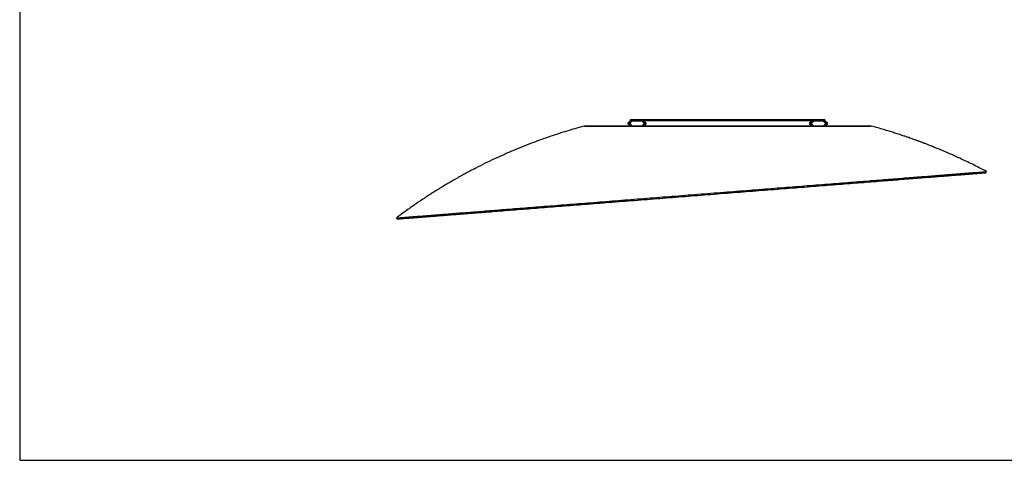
# Model space of a CAD drawing. Header units: millimetres. Extents: x 99 to 4199, y 26 to 2896.
# Tile 1 of 3: x 99 to 2378, y 26 to 1047. Entities that reach past the tile are written whole.
import ezdxf

# ---------------------------------------------------------------- set-up
doc = ezdxf.new("R2010")
doc.units = ezdxf.units.MM
doc.header["$LTSCALE"] = 10
doc.layers.add('SCHIZZI', color=9, linetype='Continuous')

msp = doc.modelspace()

# ---------------------------------------------------------------- linework, layer by layer
for p, q in [((1407, 800.46), (2069.4, 800.46)), ((1430.87, 800.56), (1430.87, 800.46)), ((1430.87, 800.56), (1440.49, 800.56)), ((1440.49, 800.56), (1440.87, 800.56)), ((1440.87, 800.46), (1440.87, 800.56)), ((1468.02, 800.56), (1468.02, 800.46)), ((1468.02, 800.56), (1477.64, 800.56)), ((1477.64, 800.56), (1478.02, 800.56)), ((1478.02, 800.46), (1478.02, 800.56)), ((1507.62, 807.88), (1512.62, 812.88)), ((1509.69, 802.98), (1507.62, 805.05)), ((1508.32, 807.17), (1513.62, 812.46)), ((1510.4, 803.68), (1508.32, 805.76)), ((1510.33, 808.47), (1509.74, 807.88)), ((1509.74, 805.05), (1514.32, 800.46)), ((1511.03, 807.76), (1510.44, 807.17)), ((1510.44, 805.76), (1515.74, 800.46)), ((1512.89, 808.12), (1511.94, 807.17)), ((1511.94, 805.76), (1516.94, 800.76)), ((1513.2, 813.46), (1513.2, 815.46)), ((1513.2, 815.46), (1518.2, 815.46)), ((1513.26, 813.31), (1513.62, 812.46)), ((1513.26, 813.31), (1513.26, 813.31)), ((1513.26, 813.31), (1513.62, 812.46)), ((1513.32, 812.17), (1513.62, 812.46)), ((1513.62, 812.46), (1513.62, 812.46)), ((1513.89, 811.98), (1515.7, 812.39)), ((1514.03, 813.46), (1542.37, 813.46)), ((1514.03, 812.46), (1542.37, 812.46)), ((1514.59, 811.27), (1516.4, 811.68)), ((1515.74, 800.46), (1515.44, 800.76)), ((1516.4, 811.68), (1515.7, 812.39)), ((1518.2, 815.46), (1538.2, 815.46)), ((1523.2, 800.56), (1523.2, 800.46)), ((1523.2, 800.56), (1532.82, 800.56)), ((1532.82, 800.56), (1533.2, 800.56)), ((1533.2, 800.46), (1533.2, 800.56)), ((1538.2, 815.46), (1543.2, 815.46)), ((1539.46, 800.76), (1544.46, 805.76)), ((1540.71, 812.39), (1540, 811.68)), ((1541.81, 811.27), (1540, 811.68)), ((1540.67, 800.46), (1545.96, 805.76)), ((1540.96, 800.76), (1540.67, 800.46)), ((1542.52, 811.98), (1540.71, 812.39)), ((1542.08, 800.46), (1546.67, 805.05)), ((1543.14, 813.31), (1542.79, 812.46)), ((1543.14, 813.31), (1542.79, 812.46)), ((1542.79, 812.46), (1548.08, 807.17)), ((1542.79, 812.46), (1543.08, 812.17)), ((1542.79, 812.46), (1542.79, 812.46)), ((1543.14, 813.31), (1543.14, 813.31)), ((1543.2, 813.46), (1543.2, 815.46)), ((1543.2, 815.46), (1553.2, 815.46)), ((1543.2, 813.46), (1553.2, 813.46)), ((1544.46, 807.17), (1543.51, 808.12)), ((1543.79, 812.88), (1548.79, 807.88)), ((1544.29, 800.56), (1549.65, 800.56)), ((1545.96, 807.17), (1545.37, 807.76)), ((1548.08, 805.76), (1546, 803.68)), ((1546.67, 807.88), (1546.08, 808.47)), ((1548.79, 805.05), (1546.71, 802.98)), ((1549.65, 800.56), (1550.03, 800.56)), ((1550.03, 800.46), (1550.03, 800.56)), ((1553.2, 815.46), (1923.2, 815.46)), ((1553.2, 813.46), (1923.2, 813.46)), ((1624.04, 800.56), (1624.04, 800.46)), ((1624.04, 800.56), (1633.66, 800.56)), ((1633.66, 800.56), (1634.04, 800.56)), ((1634.04, 800.46), (1634.04, 800.56)), ((1733.2, 800.56), (1733.2, 800.46)), ((1733.2, 800.56), (1742.82, 800.56)), ((1742.82, 800.56), (1743.2, 800.56)), ((1743.2, 800.46), (1743.2, 800.56)), ((1842.36, 800.56), (1842.36, 800.46)), ((1842.36, 800.56), (1851.98, 800.56)), ((1851.98, 800.56), (1852.36, 800.56)), ((1852.36, 800.46), (1852.36, 800.56)), ((1923.2, 815.46), (1933.2, 815.46)), ((1923.2, 813.46), (1933.2, 813.46)), ((1926.37, 800.56), (1926.37, 800.46)), ((1926.37, 800.56), (1932.11, 800.56)), ((1927.62, 807.88), (1932.62, 812.88)), ((1929.69, 802.98), (1927.62, 805.05)), ((1928.32, 807.17), (1933.62, 812.46)), ((1930.4, 803.68), (1928.32, 805.76)), ((1930.33, 808.47), (1929.74, 807.88)), ((1929.74, 805.05), (1934.32, 800.46)), ((1931.03, 807.76), (1930.44, 807.17)), ((1930.44, 805.76), (1935.74, 800.46)), ((1932.89, 808.12), (1931.94, 807.17)), ((1931.94, 805.76), (1936.94, 800.76)), ((1933.2, 813.46), (1933.2, 815.46)), ((1933.2, 815.46), (1938.2, 815.46)), ((1933.26, 813.31), (1933.62, 812.46)), ((1933.26, 813.31), (1933.26, 813.31)), ((1933.26, 813.31), (1933.62, 812.46)), ((1933.32, 812.17), (1933.62, 812.46)), ((1933.62, 812.46), (1933.62, 812.46)), ((1933.89, 811.98), (1935.7, 812.39)), ((1934.03, 813.46), (1962.37, 813.46)), ((1934.03, 812.46), (1962.37, 812.46)), ((1934.59, 811.27), (1936.4, 811.68)), ((1935.74, 800.46), (1935.44, 800.76)), ((1936.4, 811.68), (1935.7, 812.39)), ((1938.2, 815.46), (1958.2, 815.46)), ((1943.2, 800.56), (1943.2, 800.46)), ((1943.2, 800.56), (1952.82, 800.56)), ((1952.82, 800.56), (1953.2, 800.56)), ((1953.2, 800.46), (1953.2, 800.56)), ((1958.2, 815.46), (1963.2, 815.46)), ((1959.46, 800.76), (1964.46, 805.76)), ((1960.71, 812.39), (1960, 811.68)), ((1961.81, 811.27), (1960, 811.68)), ((1960.67, 800.46), (1965.96, 805.76)), ((1960.96, 800.76), (1960.67, 800.46)), ((1962.52, 811.98), (1960.71, 812.39)), ((1962.08, 800.46), (1966.67, 805.05)), ((1963.14, 813.31), (1962.79, 812.46)), ((1963.14, 813.31), (1962.79, 812.46)), ((1962.79, 812.46), (1968.08, 807.17)), ((1962.79, 812.46), (1963.08, 812.17)), ((1962.79, 812.46), (1962.79, 812.46)), ((1963.14, 813.31), (1963.14, 813.31)), ((1963.2, 813.46), (1963.2, 815.46)), ((1964.46, 807.17), (1963.51, 808.12)), ((1963.79, 812.88), (1968.79, 807.88)), ((1965.96, 807.17), (1965.37, 807.76)), ((1968.08, 805.76), (1966, 803.68)), ((1966.67, 807.88), (1966.08, 808.47)), ((1968.79, 805.05), (1966.71, 802.98)), ((1998.38, 800.56), (1998.38, 800.46)), ((1998.38, 800.56), (2008, 800.56)), ((2008, 800.56), (2008.38, 800.56)), ((2008.38, 800.46), (2008.38, 800.56)), ((2035.53, 800.56), (2035.53, 800.46)), ((2035.53, 800.56), (2045.15, 800.56)), ((2045.15, 800.56), (2045.53, 800.56)), ((2045.53, 800.46), (2045.53, 800.56)), ((2335.56, 692.38), (2336.97, 695.03)), ((971.2, 587.54), (973.01, 585.15))]:
    msp.add_line(p, q)
at = {"flags": 128}
for points in [[(2070.5, 800.36), (2069.99, 800.36), (2068.42, 800.36), (2065.82, 800.36), (2062.19, 800.36), (2057.53, 800.36), (2051.88, 800.36), (2045.24, 800.36), (2037.63, 800.36), (2029.07, 800.36), (2019.61, 800.36), (2009.25, 800.36), (1998.05, 800.36), (1986.03, 800.35), (1973.22, 800.35), (1959.68, 800.35), (1945.44, 800.35), (1930.55, 800.35), (1915.05, 800.35), (1898.99, 800.35), (1882.43, 800.35), (1865.42, 800.35), (1848, 800.35), (1830.24, 800.35), (1812.19, 800.35), (1793.9, 800.35), (1775.44, 800.35), (1756.86, 800.35), (1738.23, 800.35), (1719.59, 800.35), (1701.01, 800.35), (1682.55, 800.35), (1664.27, 800.35), (1646.21, 800.35), (1628.45, 800.35), (1611.03, 800.35), (1594.02, 800.35), (1577.45, 800.35), (1561.4, 800.35), (1545.9, 800.35), (1531, 800.35), (1516.76, 800.35), (1503.21, 800.35), (1490.41, 800.35), (1478.38, 800.36), (1467.18, 800.36), (1456.82, 800.36), (1447.35, 800.36), (1438.8, 800.36), (1431.18, 800.36), (1424.54, 800.36), (1418.88, 800.36), (1414.22, 800.36), (1410.59, 800.36), (1407.98, 800.36), (1406.42, 800.36), (1405.89, 800.36), (1405.89, 800.36)], [(1512.22, 800.46), (1512.19, 800.49), (1511.65, 801.02), (1511.04, 801.63), (1510.38, 802.29), (1509.69, 802.98)], [(1932.22, 800.46), (1932.19, 800.49), (1931.65, 801.02), (1931.04, 801.63), (1930.38, 802.29), (1929.69, 802.98)]]:
    msp.add_lwpolyline(points, dxfattribs=at)
for centre, radius, start, end in [((1640.35, 680.19), 182.65, 133.81779, 135.38624), ((1767.03, 1059.43), 362.31, 224.90042, 225.62339), ((1641.05, 679.48), 182.65, 133.81779, 135.38624), ((1391.21, 931.6), 173.36, 314.58072, 316.23318), ((1665.2, 931.6), 173.36, 223.76682, 225.41928), ((1415.35, 679.48), 182.65, 44.61376, 46.18221), ((1416.06, 680.19), 182.65, 44.61376, 46.18221), ((1289.37, 1059.43), 362.31, 314.37661, 315.09958), ((1197.72, 1151.5), 493.22, 314.62015, 315.03807), ((2060.35, 680.19), 182.65, 133.81779, 135.38624), ((2187.03, 1059.43), 362.31, 224.90042, 225.62339), ((2061.05, 679.48), 182.65, 133.81779, 135.38624), ((1811.21, 931.6), 173.36, 314.58072, 316.23318), ((2085.2, 931.6), 173.36, 223.76682, 225.41928), ((1835.35, 679.48), 182.65, 44.61376, 46.18221), ((1836.06, 680.19), 182.65, 44.61376, 46.18221), ((1709.37, 1059.43), 362.31, 314.37661, 315.09958), ((1615.55, 1153.68), 496.29, 314.62601, 315.03715)]:
    msp.add_arc(centre, radius, start, end)
for centre, major_axis, start_param, end_param in [((1509.03, 806.46), (1.41, 1.41), 1.5707963, 2.3561698), ((1509.03, 806.46), (1.41, -1.41), 3.9270155, 4.712389), ((1509.03, 806.46), (0.707, 0.707), 1.5707963, 2.3561698), ((1509.03, 806.46), (0.707, -0.707), 3.9270155, 4.712389), ((1511.15, 806.46), (1.41, 1.41), 1.5707963, 2.3561698), ((1511.15, 806.46), (1.41, -1.41), 3.9270155, 4.712389), ((1511.15, 806.46), (0.707, 0.707), 1.5707963, 2.3561698), ((1511.15, 806.46), (0.707, -0.707), 3.9270155, 4.712389), ((1512.65, 806.46), (0.707, 0.707), 1.5707963, 2.3561698), ((1512.65, 806.46), (0.707, -0.707), 3.9270155, 4.712389), ((1514.03, 811.46), (1.41, 1.41), 1.1780849, 1.5707963), ((1514.03, 811.46), (2, 0), 1.5707963, 1.9635077), ((1514.03, 811.46), (-1, 0), 4.712389, 5.4978118), ((1515.53, 811.46), (0.707, 0.707), 0.7853735, 1.5707963), ((1516.15, 801.46), (-1, 0), 0.7853735, 1.5707963), ((1517.65, 801.46), (0.707, -0.707), 4.712389, 5.4978118), ((1538.75, 801.46), (0.707, 0.707), 3.9269661, 4.712389), ((1540.25, 801.46), (1, 0), 4.712389, 5.4978118), ((1540.87, 811.46), (0.707, -0.707), 1.5707963, 2.3562192), ((1542.37, 811.46), (-2, 0), 4.3196776, 4.712389), ((1542.37, 811.46), (1, 0), 0.7853735, 1.5707963), ((1542.37, 811.46), (1.41, -1.41), 1.5707963, 1.9635077), ((1543.75, 806.46), (0.707, -0.707), 0.7854228, 1.5707963), ((1543.75, 806.46), (0.707, 0.707), 4.712389, 5.4977625), ((1545.25, 806.46), (0.707, -0.707), 0.7854228, 1.5707963), ((1545.25, 806.46), (0.707, 0.707), 4.712389, 5.4977625), ((1545.25, 806.46), (1.41, -1.41), 0.7854228, 1.5707963), ((1545.25, 806.46), (1.41, 1.41), 4.712389, 5.4977625), ((1547.37, 806.46), (0.707, -0.707), 0.7854228, 1.5707963), ((1547.37, 806.46), (0.707, 0.707), 4.712389, 5.4977625), ((1547.37, 806.46), (1.41, -1.41), 0.7854228, 1.5707963), ((1547.37, 806.46), (1.41, 1.41), 4.712389, 5.4977625), ((1929.03, 806.46), (1.41, 1.41), 1.5707963, 2.3561698), ((1929.03, 806.46), (1.41, -1.41), 3.9270155, 4.712389), ((1929.03, 806.46), (0.707, 0.707), 1.5707963, 2.3561698), ((1929.03, 806.46), (0.707, -0.707), 3.9270155, 4.712389), ((1931.15, 806.46), (1.41, 1.41), 1.5707963, 2.3561698), ((1931.15, 806.46), (1.41, -1.41), 3.9270155, 4.712389), ((1931.15, 806.46), (0.707, 0.707), 1.5707963, 2.3561698), ((1931.15, 806.46), (0.707, -0.707), 3.9270155, 4.712389), ((1932.65, 806.46), (0.707, 0.707), 1.5707963, 2.3561698), ((1932.65, 806.46), (0.707, -0.707), 3.9270155, 4.712389), ((1934.03, 811.46), (1.41, 1.41), 1.1780849, 1.5707963), ((1934.03, 811.46), (2, 0), 1.5707963, 1.9635077), ((1934.03, 811.46), (-1, 0), 4.712389, 5.4978118), ((1935.53, 811.46), (0.707, 0.707), 0.7853735, 1.5707963), ((1936.15, 801.46), (-1, 0), 0.7853735, 1.5707963), ((1937.65, 801.46), (0.707, -0.707), 4.712389, 5.4978118), ((1958.75, 801.46), (0.707, 0.707), 3.9269661, 4.712389), ((1960.25, 801.46), (1, 0), 4.712389, 5.4978118), ((1960.87, 811.46), (0.707, -0.707), 1.5707963, 2.3562192), ((1962.37, 811.46), (-2, 0), 4.3196776, 4.712389), ((1962.37, 811.46), (1, 0), 0.7853735, 1.5707963), ((1962.37, 811.46), (1.41, -1.41), 1.5707963, 1.9635077), ((1963.75, 806.46), (0.707, -0.707), 0.7854228, 1.5707963), ((1963.75, 806.46), (0.707, 0.707), 4.712389, 5.4977625), ((1965.25, 806.46), (0.707, -0.707), 0.7854228, 1.5707963), ((1965.25, 806.46), (0.707, 0.707), 4.712389, 5.4977625), ((1965.25, 806.46), (1.41, -1.41), 0.7854228, 1.5707963), ((1965.25, 806.46), (1.41, 1.41), 4.712389, 5.4977625), ((1967.37, 806.46), (0.707, -0.707), 0.7854228, 1.5707963), ((1967.37, 806.46), (0.707, 0.707), 4.712389, 5.4977625), ((1967.37, 806.46), (1.41, -1.41), 0.7854228, 1.5707963), ((1967.37, 806.46), (1.41, 1.41), 4.712389, 5.4977625)]:
    msp.add_ellipse(centre, major_axis=major_axis, ratio=0.9999507, start_param=start_param, end_param=end_param)
for points, knots in [([(1405.89, 800.36), (1400.22, 798.8), (1388.5, 795.58), (1370.46, 790.28), (1351.41, 784.38), (1331.39, 777.82), (1310.54, 770.59), (1288.91, 762.66), (1266.52, 753.99), (1243.3, 744.47), (1220.55, 734.6), (1198.36, 724.47), (1176.82, 714.14), (1154.78, 703.05), (1132.25, 691.16), (1109.27, 678.42), (1086.33, 665.07), (1063.47, 651.12), (1040.73, 636.58), (1017.71, 621.15), (994.41, 604.82), (979, 593.35), (971.2, 587.54)], [0, 0, 0, 0, 0.036275, 0.0748837, 0.115824, 0.159094, 0.2046929, 0.2517443, 0.3010426, 0.3525896, 0.406388, 0.453804, 0.5028471, 0.5535213, 0.6058316, 0.6597839, 0.7153852, 0.769327, 0.8247498, 0.8816626, 0.9400755, 1, 1, 1, 1]), ([(2336.97, 695.03), (2331.38, 697.98), (2320.55, 703.69), (2304.67, 711.69), (2289.74, 718.97), (2275.78, 725.56), (2262.81, 731.5), (2250.84, 736.83), (2239.9, 741.57), (2229.99, 745.76), (2221.13, 749.43), (2213.32, 752.59), (2206.58, 755.28), (2201.18, 757.39), (2197.02, 759.01), (2193.95, 760.18), (2191.58, 761.09), (2189.65, 761.82), (2187.72, 762.55), (2185.36, 763.44), (2182.73, 764.42), (2180.24, 765.34), (2178.05, 766.15), (2175.94, 766.93), (2173.4, 767.85), (2170.34, 768.96), (2166.6, 770.3), (2162.16, 771.88), (2156.61, 773.82), (2149.85, 776.15), (2141.79, 778.88), (2132.63, 781.9), (2122.37, 785.19), (2111, 788.73), (2098.52, 792.48), (2084.9, 796.42), (2075.43, 799.01), (2070.51, 800.36)], [0, 0, 0, 0, 0.0660213, 0.1279493, 0.1857911, 0.239552, 0.2892365, 0.3348479, 0.3763887, 0.4138608, 0.4472654, 0.4766033, 0.501875, 0.5230808, 0.537118, 0.5485531, 0.557386, 0.5636217, 0.5701996, 0.5788913, 0.5899384, 0.5996018, 0.6066427, 0.6143065, 0.6230791, 0.6348416, 0.6483205, 0.6646446, 0.6840151, 0.7097255, 0.7393712, 0.7729537, 0.8104747, 0.8519365, 0.8973419, 0.9466949, 1, 1, 1, 1]), ([(971.2, 587.54), (971.33, 587.55), (971.58, 587.57), (973.64, 587.74), (976.91, 587.99), (981.53, 588.36), (987.4, 588.82), (994.5, 589.38), (1002.79, 590.03), (1012.29, 590.78), (1023.06, 591.63), (1035.09, 592.58), (1048.39, 593.63), (1062.87, 594.77), (1078.49, 596), (1095.12, 597.31), (1112.71, 598.7), (1131.2, 600.16), (1150.67, 601.69), (1171.2, 603.31), (1192.78, 605.01), (1215.37, 606.79), (1238.82, 608.64), (1263.06, 610.55), (1287.92, 612.51), (1313.32, 614.51), (1339.2, 616.55), (1365.66, 618.63), (1392.83, 620.77), (1420.66, 622.96), (1449.11, 625.2), (1477.96, 627.47), (1507.14, 629.77), (1536.43, 632.08), (1565.77, 634.39), (1595.1, 636.7), (1624.54, 639.01), (1654.21, 641.35), (1684.06, 643.7), (1714.03, 646.06), (1743.89, 648.41), (1773.57, 650.74), (1802.84, 653.05), (1831.66, 655.32), (1859.98, 657.54), (1887.91, 659.74), (1915.57, 661.92), (1942.9, 664.07), (1969.83, 666.18), (1996.15, 668.25), (2021.82, 670.27), (2046.62, 672.22), (2070.54, 674.1), (2093.53, 675.91), (2115.7, 677.65), (2137.14, 679.34), (2157.79, 680.96), (2177.59, 682.52), (2196.38, 683.99), (2214.12, 685.39), (2230.68, 686.69), (2246.04, 687.89), (2260.21, 689.01), (2273.25, 690.03), (2285.21, 690.97), (2296.03, 691.82), (2305.68, 692.58), (2314.07, 693.23), (2321.18, 693.79), (2326.97, 694.25), (2331.44, 694.6), (2334.66, 694.85), (2336.44, 694.99), (2337.19, 695.05), (2336.97, 695.03), (2336.97, 695.03)], [0, 0, 0, 0, 0.0140009, 0.0280017, 0.0420024, 0.056003, 0.0700036, 0.0837542, 0.0975046, 0.111255, 0.1250053, 0.1390054, 0.1530055, 0.1670054, 0.1810053, 0.195005, 0.2087547, 0.2225043, 0.2362538, 0.2500032, 0.2640025, 0.2780016, 0.2920007, 0.3059996, 0.3199985, 0.3337474, 0.3474961, 0.3612448, 0.3749934, 0.3889919, 0.4029903, 0.4169887, 0.430987, 0.4449853, 0.4587335, 0.4724818, 0.48623, 0.4999782, 0.5139763, 0.5279745, 0.5419726, 0.5559707, 0.5699689, 0.5837171, 0.5974654, 0.6112137, 0.624962, 0.6389604, 0.6529588, 0.6669573, 0.6809558, 0.6949545, 0.7087033, 0.7224522, 0.7362011, 0.7499502, 0.7639494, 0.7779486, 0.791948, 0.8059475, 0.8199471, 0.8336968, 0.8474467, 0.8611967, 0.8749468, 0.8889469, 0.9029472, 0.9169476, 0.930948, 0.9449486, 0.9586993, 0.97245, 0.9862008, 0.9999517, 1, 1, 1, 1]), ([(973.01, 585.15), (973.13, 585.16), (973.39, 585.18), (975.44, 585.34), (978.71, 585.6), (983.31, 585.96), (989.16, 586.42), (996.25, 586.98), (1004.51, 587.63), (1013.99, 588.37), (1024.73, 589.22), (1036.74, 590.16), (1050.01, 591.21), (1064.44, 592.35), (1080.02, 593.57), (1096.61, 594.88), (1114.16, 596.26), (1132.61, 597.71), (1152.03, 599.24), (1172.51, 600.85), (1194.03, 602.54), (1216.58, 604.32), (1239.96, 606.16), (1264.15, 608.06), (1288.95, 610.01), (1314.29, 612.01), (1340.11, 614.04), (1366.52, 616.12), (1393.62, 618.25), (1421.39, 620.44), (1449.77, 622.67), (1478.55, 624.94), (1507.67, 627.23), (1536.9, 629.53), (1566.17, 631.83), (1595.44, 634.14), (1624.81, 636.45), (1654.41, 638.78), (1684.2, 641.12), (1714.1, 643.47), (1743.89, 645.82), (1773.5, 648.15), (1802.71, 650.45), (1831.47, 652.71), (1859.72, 654.93), (1887.58, 657.13), (1915.18, 659.3), (1942.45, 661.45), (1969.32, 663.56), (1995.59, 665.63), (2021.19, 667.64), (2045.94, 669.59), (2069.79, 671.47), (2092.73, 673.27), (2114.85, 675.01), (2136.24, 676.7), (2156.84, 678.32), (2176.59, 679.87), (2195.33, 681.35), (2213.03, 682.74), (2229.54, 684.04), (2244.87, 685.25), (2259.01, 686.36), (2272.01, 687.38), (2283.94, 688.32), (2294.73, 689.17), (2304.36, 689.93), (2312.72, 690.59), (2319.81, 691.14), (2325.59, 691.6), (2330.04, 691.95), (2333.25, 692.2), (2335.04, 692.34), (2335.78, 692.4), (2335.56, 692.38), (2335.56, 692.38)], [0, 0, 0, 0, 0.014, 0.0279999, 0.0419997, 0.0559995, 0.0699993, 0.083749, 0.0974987, 0.1112484, 0.124998, 0.1389975, 0.152997, 0.1669965, 0.1809959, 0.1949953, 0.2087447, 0.222494, 0.2362433, 0.2499926, 0.2639919, 0.2779911, 0.2919902, 0.3059894, 0.3199885, 0.3337377, 0.3474868, 0.3612359, 0.374985, 0.3889841, 0.4029831, 0.4169821, 0.4309811, 0.4449801, 0.4587292, 0.4724782, 0.4862273, 0.4999763, 0.5139753, 0.5279743, 0.5419733, 0.5559722, 0.5699712, 0.5837203, 0.5974694, 0.6112185, 0.6249676, 0.6389666, 0.6529657, 0.6669648, 0.6809639, 0.694963, 0.7087122, 0.7224614, 0.7362107, 0.7499599, 0.7639592, 0.7779585, 0.7919578, 0.8059571, 0.8199565, 0.833706, 0.8474555, 0.861205, 0.8749546, 0.8889542, 0.9029538, 0.9169534, 0.9309531, 0.9449529, 0.9587027, 0.9724526, 0.9862026, 0.9999526, 1, 1, 1, 1])]:
    msp.add_open_spline(points, degree=3, knots=knots)
at = {"layer": 'SCHIZZI', "color": 7, "true_color": 0xffffff}
msp.add_lwpolyline([(4199.45, 26.12), (4199.26, 2896.12), (99.45, 2896.12), (99.45, 26.12)], close=True, dxfattribs=at)

doc.saveas('drawing.dxf')
